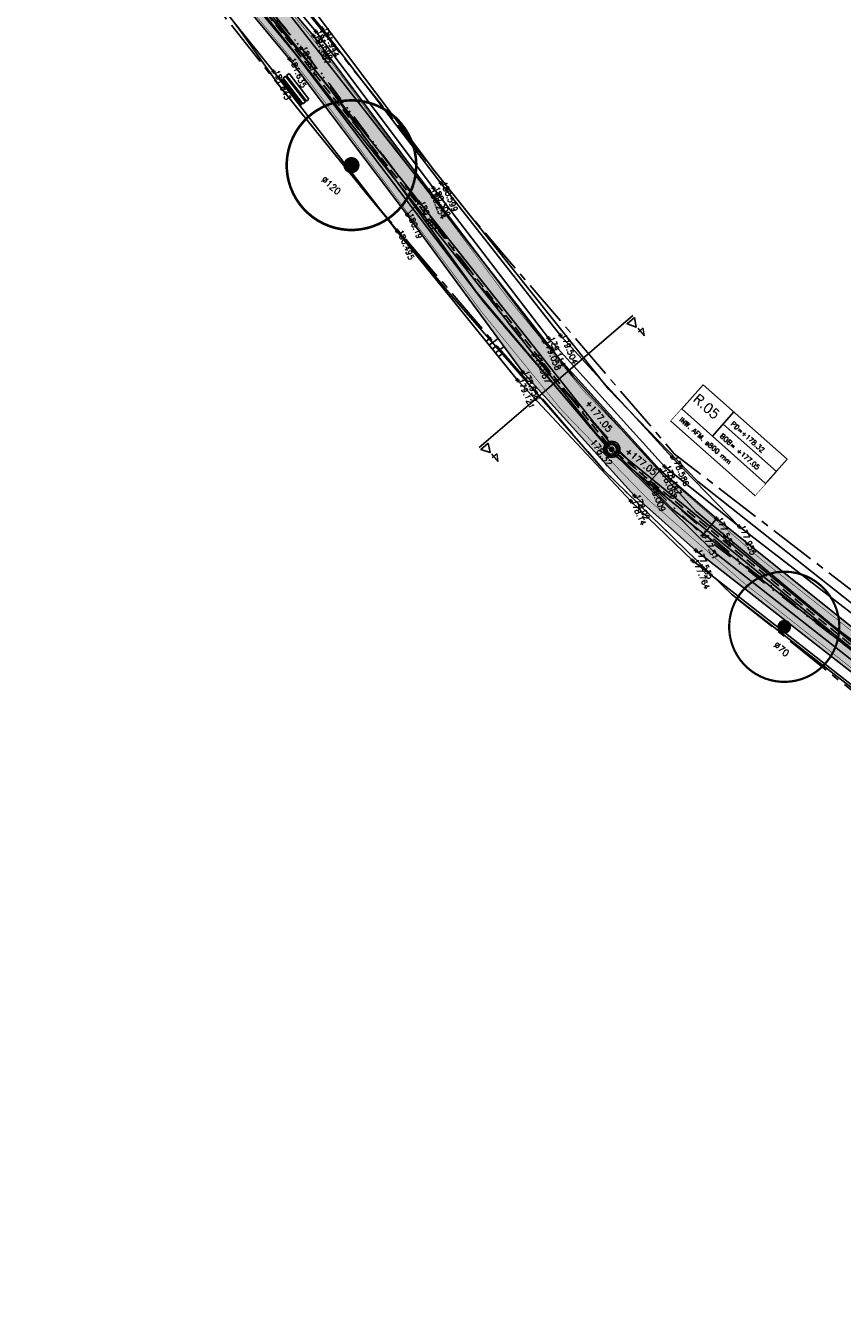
# Model space of a CAD drawing. Header units: metres. Extents: x 189938 to 192675, y 307646 to 311153.
# Tile 49 of 100: x 191346 to 191397, y 309332 to 309412. Entities that reach past the tile are written whole.
import ezdxf

# ---------------------------------------------------------------- set-up
doc = ezdxf.new("R2010")
doc.units = ezdxf.units.M
doc.set_wipeout_variables(frame=1)
for name, pattern in [('1-200 CENTER', [4.28625, 2.8575, -0.47625, 0.47625, -0.47625]), ('1-200 DASHDOT', [2.54, 1.27, -0.635, 0, -0.635]), ('1-200 HIDDEN', [0.9525, 0.635, -0.3175])]:
    doc.linetypes.add(name, pattern=pattern)
for name, color, linetype in [('PH-BEST-BOOM-HANDHAVEN', 98, 'Continuous'), ('PH-BEST-BOOM-HANDHAVEN-DIAMETER', 7, 'Continuous'), ('PH-BEST-KADASTRALE-GRENS', 240, '1-200 CENTER'), ('PH-BEST-KANTVERHARDING', 252, 'Continuous'), ('PH-BEST-KL-LAAGSPANNING-ENEXIS', 12, '1-200 LAAGSPANNING'), ('PH-BEST-TALUD', 8, 'Continuous'), ('PH-HULPLIJNEN-LPROF', 3, '1-200 DASHDOT'), ('PH-INM-HAAG', 94, '1-200 BLOKHAAG'), ('PH-INM-HOOGTE', 30, 'Continuous'), ('PH-INM-HOOGTE-AANDUIDING', 30, 'Continuous'), ('PH-INM-ONVERHARD', 8, 'Continuous'), ('PH-INM-RASTERHEKWERK HANDHaven', 6, '1-200 HEKWERK'), ('PH-INM-VLAKVERDICHTINGSLIJN', 8, 'Continuous'), ('PH-INM-WEGAS', 6, '1-200 DASHDOT'), ('PH-INM-ZITBANK', 6, 'Continuous'), ('PH-NIEUW-AAND-DPROF', 3, 'Continuous'), ('PH-NIEUW-HALFVERHARDING', 9, 'Continuous'), ('PH-NIEUW-HOOGTES', 150, 'Continuous'), ('PH-NIEUW-WEGAS', 2, '1-200 DASHDOT'), ('PH-OPBREEK-HALFVERHARDING', 252, 'Continuous'), ('PH-RIO-PUT-RWA', 150, 'Continuous'), ('PH-RIO-PUTRAND', 7, 'Continuous'), ('PH-RIO-STRENG-RWA', 150, 'Continuous'), ('PH-RIO-TEKST-PUTTENSTAAT', 7, 'Continuous'), ('PH-RIO-VLOEIVLAKHOOGTE', 7, 'Continuous')]:
    doc.layers.add(name, color=color, linetype=linetype)
doc.layers.add('PH-NIEUW - ASFALT XIJKANT', color=115, linetype='Continuous', lineweight=18)
doc.styles.add('ROMANS', font='romans.shx')
doc.linetypes.add('1-200 BLOKHAAG', pattern='A,0,-0.035,[1,Gras.shx,S=5,R=0,X=0,Y=0.0025],-0.475', length=0.51)
doc.linetypes.add('1-200 HEKWERK', pattern='A,1.5,-0.4,["X",ROMANS,S=0.24,R=0,X=-0.275,Y=-0.12],-0.05', length=1.95)
doc.linetypes.add('1-200 LAAGSPANNING', pattern='A,1.5,-0.6,["LS",ROMANS,S=0.24,R=0,X=-0.45,Y=-0.12],-0.05', length=2.15)

# ---------------------------------------------------------------- blocks, each defined once
blk = doc.blocks.new('Bank-SIE-WEG_ZITBANK_MET_LEUNING')
for p, q in [((-0.5, 0.1284870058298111), (-0.5, 0.1534869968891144)), ((-0.5, 0.1534869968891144), (0.5, 0.1534869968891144)), ((0.5, 0.1284870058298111), (-0.5, 0.1284870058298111)), ((-0.5, -0.01250000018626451), (-0.5, 0.08749999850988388)), ((-0.5, 0.08749999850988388), (0.5, 0.08749999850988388)), ((-0.3499999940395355, 0.1284870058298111), (-0.3499999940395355, 0.08749999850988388)), ((-0.324999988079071, 0.1284870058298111), (-0.324999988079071, 0.08749999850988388)), ((0.324999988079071, 0.1284870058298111), (0.324999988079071, 0.08749999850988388)), ((0.3499999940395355, 0.1284870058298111), (0.3499999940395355, 0.08749999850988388)), ((0.5, 0.1534869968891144), (0.5, 0.1284870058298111)), ((0.5, 0.08749999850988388), (0.5, -0.01250000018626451)), ((0.5, -0.01250000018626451), (-0.5, -0.01250000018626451)), ((-0.5, -0.05348699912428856), (-0.5, -0.1534869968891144)), ((0.5, -0.05348699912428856), (-0.5, -0.05348699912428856)), ((-0.5, -0.1534869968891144), (0.5, -0.1534869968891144)), ((-0.3499999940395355, -0.05348699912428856), (-0.3499999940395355, -0.01250000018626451)), ((-0.324999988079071, -0.05348699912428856), (-0.324999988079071, -0.01250000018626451)), ((0.324999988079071, -0.05348699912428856), (0.324999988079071, -0.01250000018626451)), ((0.3499999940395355, -0.05348699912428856), (0.3499999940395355, -0.01250000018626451)), ((0.5, -0.1534869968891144), (0.5, -0.05348699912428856))]:
    blk.add_line(p, q)
blk = doc.blocks.new('*U50')
at = {"const_width": 0.08000000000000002}
blk.add_lwpolyline([(1.292930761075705, 1.525886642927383, 24.2025641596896), (1.526230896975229, 1.292524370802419, 0.04131793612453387)], format="xyb", close=True, dxfattribs=at)
at = {"linetype": 'Continuous', "const_width": 0.25}
blk.add_lwpolyline([(-0.125, 0, 1), (0.125, 0, 1)], format="xyb", close=True, dxfattribs=at)
blk = doc.blocks.new('*U42')
for p, q in [((6.928477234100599, 1.000000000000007), (6.928477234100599, -0.9999999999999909)), ((2.357807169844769e-15, 0), (1.845037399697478e-15, -1.000000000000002))]:
    blk.add_line(p, q)
blk.add_lwpolyline([(0, 2), (6.928477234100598, 2), (6.928477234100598, -0.9999999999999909), (0, -0.9999999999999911)], close=True)
blk.add_wipeout([(0, 1.9999999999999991), (6.928477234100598, 1.9999999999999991), (6.928477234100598, -0.9999999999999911), (0, -0.9999999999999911)])
for p, q in [((2.528477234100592, 2), (2.528477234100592, 0)), ((2.528477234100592, 1), (6.928477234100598, 1.000000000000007)), ((2.528477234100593, 0), (6.928477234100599, 7.105427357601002e-15)), ((3.067280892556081e-16, -1.000000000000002), (6.928477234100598, -0.9999999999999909))]:
    blk.add_line(p, q)
blk.add_lwpolyline([(0, 2), (0, 0), (6.928477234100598, 7.105427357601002e-15), (6.928477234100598, 2)], close=True)
at = {"style": 'ROMANS'}
for tag, p, height in [('P.NR', (0.1390398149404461, 0.8280474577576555), 0.6), ('PD', (2.876738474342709, 1.265068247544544), 0.3), ('BOB', (2.876738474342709, 0.2650682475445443), 0.3), ('INW.AFM.', (0.3378013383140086, -0.6429989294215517), 0.3)]:
    blk.add_attdef(tag, p, '', height=height, dxfattribs=at)
blk = doc.blocks.new('*U31')
for p, q in [((-0.3250000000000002, 0.3249999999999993), (-0.3250000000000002, -0.3250000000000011)), ((-0.3250000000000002, 0.3249999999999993), (0.3250000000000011, 0.3249999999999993)), ((0.3250000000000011, 0.3249999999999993), (0.3249999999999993, -0.3250000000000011)), ((-0.3250000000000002, -0.3250000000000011), (0.3249999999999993, -0.3250000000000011))]:
    blk.add_line(p, q)
blk.add_circle((0, 0), 0.3)
blk = doc.blocks.new('Hoogtepunt')
h = blk.add_hatch(color=256)
edge = h.paths.add_edge_path()
edge.add_arc((-5.820766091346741e-11, 0), 0.1276989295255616, 0, 360)
blk.add_circle((-5.820766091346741e-11, 0), 0.1276989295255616)

msp = doc.modelspace()

# ---------------------------------------------------------------- hatches: boundary and pattern name
at = {"layer": 'PH-NIEUW-HALFVERHARDING', "transparency": 33554559}
h = msp.add_hatch(color=41, dxfattribs=at)
h.dxf.hatch_style = 1
edge = h.paths.add_edge_path()
edge.add_line((191454.915659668, 309328.9076102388), (191441.0845580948, 309336.9166888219))
edge.add_arc((191471.6022293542, 309389.6185079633), 60.89999999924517, 229.4782075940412, 239.92645722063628, ccw=False)
edge.add_line((191432.0332325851, 309343.3248313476), (191413.2300275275, 309359.3966583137))
edge.add_arc((191381.3279299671, 309322.0728566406), 49.1000000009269, 49.47820759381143, 51.64934658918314)
edge.add_line((191411.7931339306, 309360.5784581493), (191390.5188399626, 309377.4104430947))
edge.add_arc((191447.3402856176, 309448.4577893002), 90.97473324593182, 216.7871357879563, 231.3482725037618, ccw=False)
edge.add_line((191374.4817289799, 309393.9781342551), (191364.7158318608, 309407.0400584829))
edge.add_arc((191285.3468285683, 309347.6989149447), 99.10000000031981, 36.78404810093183, 39.96184372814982)
edge.add_line((191361.3042373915, 309411.3485971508), (191347.153010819, 309428.2361991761))
edge.add_arc((191577.7845377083, 309621.4974441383), 300.8999999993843, 216.7384749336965, 219.9618437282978, ccw=False)
edge.add_arc((191577.784537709, 309621.4974441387), 300.900000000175, 215.1874485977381, 216.7384749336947, ccw=False)
edge.add_line((191331.8676475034, 309448.1028274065), (191330.242498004, 309450.4076954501))
edge.add_arc((191412.7051574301, 309508.5516530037), 100.8999999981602, 212.6472616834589, 215.1874485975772, ccw=False)
edge.add_line((191327.7465811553, 309454.1195823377), (191316.4575049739, 309471.7397799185))
edge.add_arc((191233.0145425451, 309418.2787471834), 99.09999999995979, 32.64726168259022, 49.77668271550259)
edge.add_line((191297.0101980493, 309493.944895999), (191291.5124093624, 309498.5947241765))
edge.add_line((191291.5124093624, 309498.5947241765), (191291.2546988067, 309498.8126863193))
edge.add_line((191291.2546988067, 309498.8126863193), (191293.4392541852, 309499.3225305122))
edge.add_line((191293.4392541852, 309499.3225305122), (191298.1725812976, 309495.3192559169))
edge.add_arc((191233.0145425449, 309418.2787471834), 100.9000000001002, 32.64726168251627, 49.77668271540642, ccw=False)
edge.add_line((191317.9731188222, 309472.7108178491), (191329.2621950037, 309455.0906202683))
edge.add_arc((191412.7051574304, 309508.5516530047), 99.09999999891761, 212.6472616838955, 215.187448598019)
edge.add_line((191331.7135860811, 309451.4449513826), (191333.3387355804, 309449.1400833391))
edge.add_arc((191577.7845377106, 309621.4974441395), 299.1000000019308, 215.1874485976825, 216.7384749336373)
edge.add_arc((191577.7845377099, 309621.4974441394), 299.100000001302, 216.7384749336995, 219.9618437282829)
edge.add_line((191348.5326610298, 309429.3922983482), (191362.6838876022, 309412.504696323))
edge.add_arc((191285.3468285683, 309347.6989149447), 100.9000000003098, 36.78404810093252, 39.96184372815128, ccw=False)
edge.add_line((191366.1574484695, 309408.117899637), (191375.9232875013, 309395.0560530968))
edge.add_arc((191447.3402856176, 309448.4577893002), 89.17473324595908, 216.7871357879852, 231.3452490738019)
edge.add_line((191391.6394179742, 309378.819104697), (191412.909984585, 309361.9900687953))
edge.add_arc((191381.3279299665, 309322.0728566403), 50.90000000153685, 49.47820759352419, 51.6493465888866, ccw=False)
edge.add_line((191414.3995545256, 309360.7649443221), (191433.2027595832, 309344.693117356))
edge.add_arc((191471.6022293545, 309389.6185079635), 59.09999999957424, 229.4782075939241, 239.9264572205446)
edge.add_line((191441.9865582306, 309338.4743780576), (191455.779949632, 309330.4871360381))
edge.add_line((191455.779949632, 309330.4871360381), (191454.915659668, 309328.9076102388))
at = {"layer": 'PH-OPBREEK-HALFVERHARDING'}
h = msp.add_hatch(dxfattribs=at)
h.set_pattern_fill('AR-CONC', color=256, scale=0.0025, angle=-3.303487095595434e-10)
h.set_pattern_definition([(49.99999999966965, (190983.9148485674, 307878.360549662), (0.4554616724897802, -0.03984771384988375), [0.04762499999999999, -0.523875]), (354.9999999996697, (190983.9148485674, 307878.360549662), (-0.08810855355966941, 0.4776421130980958), [0.03809999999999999, -0.4191014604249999]), (100.4514446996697, (190983.9528035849, 307878.3572290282), (0.3673531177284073, 0.4377943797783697), [0.040475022, -0.4452256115]), (46.18419999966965, (190983.9148485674, 307878.4875496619), (0.6776976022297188, -0.1051058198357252), [0.07143749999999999, -0.7858124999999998]), (96.63555760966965, (190983.9713233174, 307878.478790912), (0.5935103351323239, 0.6185653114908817), [0.06071255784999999, -0.6678390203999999]), (351.1841511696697, (190983.9148485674, 307878.4875496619), (0.5935103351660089, 0.6185653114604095), [0.05714991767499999, -0.6286493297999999]), (20.99999999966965, (190983.9783485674, 307878.455799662), (0.3790359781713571, -0.2556629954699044), [0.04762499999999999, -0.523875]), (325.9999999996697, (190983.9783485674, 307878.455799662), (0.1545050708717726, 0.4604699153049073), [0.03809999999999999, -0.4190999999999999]), (71.45144499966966, (190984.0099348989, 307878.4344944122), (0.5335410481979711, 0.2048069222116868), [0.040475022, -0.4452248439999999]), (37.49999999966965, (190983.9148485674, 307878.360549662), (0.007721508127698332, 0.2113875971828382), [0, -0.4140199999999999, 0, -0.4254499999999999, 0, -0.4206874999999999]), (7.499999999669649, (190983.9148485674, 307878.360549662), (0.1670491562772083, 0.2504514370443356), [0, -0.24257, 0, -0.4044949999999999, 0, -0.1603375]), (327.4999999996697, (190983.7732435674, 307878.360549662), (0.3389764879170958, -0.01432185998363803), [0, -0.15875, 0, -0.4953, 0, -0.6572249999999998]), (317.4999999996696, (190983.7097435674, 307878.360549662), (0.3703229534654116, 0.0635662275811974), [0, -0.206375, 0, -0.3289299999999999, 0, -0.4667249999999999])])
h.paths.add_polyline_path([(191494.8366866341, 309304.8295381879), (191496.1647356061, 309306.5821595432), (191495.7460000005, 309306.8969999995), (191487.8650000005, 309312.5699999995), (191482.8040000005, 309315.9649999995), (191475.6730000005, 309320.2059999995), (191468.7760000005, 309323.9069999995), (191463.0940000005, 309326.7359999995), (191456.0070000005, 309330.6069999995), (191447.8110000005, 309335.3529999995), (191441.8300000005, 309338.7279999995), (191436.7130000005, 309342.0049999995), (191428.4020000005, 309348.7829999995), (191419.6080000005, 309356.4139999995), (191412.9390000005, 309362.2319999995), (191403.6510000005, 309369.4389999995), (191401.6100000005, 309371.1399999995), (191388.9230000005, 309381.3089999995), (191385.4370000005, 309384.2909999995), (191378.2610000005, 309392.2279999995), (191371.1670000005, 309401.5569999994), (191364.0340000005, 309411.0999999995), (191356.3340000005, 309420.2389999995), (191346.4810000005, 309432.0529999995), (191338.3620000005, 309441.9109999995), (191333.5160000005, 309448.9439999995), (191330.2750000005, 309453.5429999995), (191327.1730000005, 309457.9109999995), (191323.4650000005, 309463.9519999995), (191319.2570000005, 309470.7879999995), (191316.4610000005, 309474.9999999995), (191312.8550000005, 309480.1349999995), (191308.1330000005, 309485.8379999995), (191304.3350000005, 309489.6929999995), (191299.3210000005, 309494.4709999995), (191298.4650000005, 309495.2249999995), (191295.9650000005, 309497.5759999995), (191294.0570000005, 309499.4659999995), (191290.6210000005, 309498.6679999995), (191294.3610000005, 309495.9849999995), (191296.3410000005, 309494.3269999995), (191298.7160000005, 309492.4049999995), (191302.7550000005, 309488.7149999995), (191307.0510000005, 309483.9139999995), (191311.3610000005, 309478.8889999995), (191315.9290000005, 309472.5769999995), (191318.0310000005, 309469.3209999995), (191322.2160000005, 309462.9419999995), (191326.3100000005, 309456.3279999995), (191328.8350000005, 309452.3829999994), (191332.4580000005, 309447.0609999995), (191337.3080000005, 309440.6459999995), (191345.1160000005, 309430.4289999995), (191354.8730000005, 309418.9209999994), (191362.5500000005, 309409.6539999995), (191369.8250000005, 309400.0619999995), (191376.9620000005, 309390.3519999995), (191383.8490000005, 309382.7129999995), (191387.6490000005, 309379.3419999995), (191400.0800000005, 309369.6339999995), (191402.5230000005, 309367.6969999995), (191411.6660000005, 309360.6029999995), (191418.9000000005, 309354.3279999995), (191427.0000000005, 309347.3219999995), (191435.8820000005, 309340.1149999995), (191440.5430000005, 309337.0689999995), (191447.5060000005, 309332.9869999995), (191454.7720000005, 309328.7029999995), (191464.1380000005, 309323.9209999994), (191467.8040000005, 309321.9769999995), (191474.8520000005, 309317.9829999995), (191481.6340000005, 309314.0869999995), (191486.6520000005, 309310.8299999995), (191494.6500000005, 309304.9709999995)])

# ---------------------------------------------------------------- linework, layer by layer
at = {"layer": 'PH-BEST-KADASTRALE-GRENS', "flags": 128}
for points in [[(191293.241, 309495.657), (191299.128, 309491.479), (191304.63, 309486.41), (191314.556, 309474.018), (191329.719, 309449.951), (191336.386, 309440.267), (191361.98, 309407.948), (191367.559, 309401.07), (191381.959, 309384.29), (191389.846, 309376.647), (191434.9, 309340.561), (191435.422, 309340.011)], [(191358.521, 309418.983), (191373.515, 309400.246), (191386.308, 309385.308), (191412.694, 309364.998), (191422.887, 309355.742), (191438.78, 309343.573), (191448.963, 309336.77), (191461.818, 309330.332), (191470.841, 309325.813), (191484.375, 309319.035), (191504.516, 309303.931), (191506.014, 309302.472)]]:
    msp.add_lwpolyline(points, dxfattribs=at)
at = {"layer": 'PH-BEST-KANTVERHARDING', "color": 8}
msp.add_line((191367.559, 309401.07), (191361.981, 309407.95), dxfattribs=at)
for points in [[(191437.28, 309339.65), (191431.079, 309344.69), (191416.339, 309357.589), (191388.721, 309379.269), (191382.05, 309385.861), (191374.56, 309394.67), (191362.95, 309409.95), (191353.039, 309421.89), (191343.88, 309432.63), (191335.129, 309443.77), (191327.96, 309453.79), (191319.85, 309467.08), (191314.751, 309474.73), (191308.099, 309483.8), (191301.81, 309490.23), (191294.44, 309496.75), (191291.26, 309498.831)], [(191292.264, 309496.667), (191296.88, 309493.55), (191304.63, 309486.41), (191314.56, 309474.02), (191321.2, 309463.199), (191329.719, 309449.951), (191332.829, 309445.1), (191336.39, 309440.271), (191345.11, 309429.391), (191352.75, 309420.4), (191359.5, 309411.42), (191361.981, 309407.95)], [(191359.751, 309416.02), (191367.69, 309405.86), (191380.05, 309390.101), (191387.651, 309381.75), (191396.149, 309374.67), (191408.7, 309365.17), (191419.36, 309356.421), (191433.791, 309344.26), (191440.37, 309339.36), (191447.149, 309335.44), (191455.66, 309330.77), (191467.13, 309324.96), (191478.08, 309319.32), (191490.22, 309311.04), (191493.95, 309308.709), (191503.15, 309302.209), (191510.37, 309295.311), (191519.531, 309286.54), (191527.47, 309278.51), (191535.071, 309270.18), (191539.401, 309264.271), (191543.381, 309257.43), (191547.48, 309248.42), (191549.271, 309244.03)], [(191364.271, 309412.39), (191371.501, 309402.77), (191382.26, 309389.271), (191387.769, 309383.601)], [(191367.559, 309401.07), (191372.6, 309395.019), (191381.959, 309384.29), (191389.85, 309376.65), (191401.87, 309367.28), (191417.35, 309354.821), (191431.6, 309343.129), (191434.9, 309340.561)], [(191387.769, 309383.601), (191398.237, 309375.313), (191412.373, 309364.614), (191422.569, 309355.356), (191438.493, 309343.163), (191448.713, 309336.336), (191461.064, 309329.878), (191484.106, 309318.61)]]:
    msp.add_lwpolyline(points, dxfattribs=at)
at = {"layer": 'PH-BEST-KL-LAAGSPANNING-ENEXIS'}
msp.add_lwpolyline([(191309.726, 309481.927), (191314.76, 309475.332), (191320.167, 309467.259), (191328.861, 309453.301), (191339.268, 309438.888), (191349.021, 309427.015), (191360.293, 309413.57), (191364.851, 309408.09), (191374.098, 309395.28), (191381.165, 309386.899), (191386.229, 309381.862), (191390.868, 309378.213), (191403.608, 309368.164), (191423.471, 309351.28), (191432.905, 309343.205), (191439.683, 309338.446), (191446.163, 309334.563), (191455.351, 309329.31), (191464.987, 309324.182), (191475.416, 309318.442), (191485.338, 309312.328), (191494.285, 309305.695), (191507.933, 309295.378)], dxfattribs=at)
msp.add_lwpolyline([(191309.726, 309481.927), (191314.76, 309475.332), (191320.167, 309467.259), (191328.861, 309453.301), (191339.268, 309438.888), (191349.021, 309427.015), (191360.293, 309413.57), (191364.851, 309408.09), (191374.098, 309395.28), (191381.165, 309386.899), (191386.229, 309381.862), (191390.868, 309378.213), (191403.608, 309368.164), (191423.471, 309351.28), (191432.905, 309343.205), (191439.683, 309338.446), (191446.163, 309334.563), (191455.351, 309329.31), (191464.987, 309324.182), (191475.416, 309318.442), (191485.338, 309312.328), (191494.285, 309305.695), (191507.933, 309295.378)], dxfattribs=at)
at = {"layer": 'PH-BEST-TALUD'}
for points in [[(191374.6992570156, 309392.2486992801), (191375.0145521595, 309392.4760664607)], [(191374.8882360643, 309392.0151093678), (191375.4446620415, 309392.4163619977)], [(191375.0772151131, 309391.7815194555), (191375.3654954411, 309391.9894055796)], [(191375.2661941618, 309391.5479295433), (191375.8000235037, 309391.9328871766)], [(191375.4551732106, 309391.3143396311), (191375.7164387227, 309391.5027446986)]]:
    msp.add_lwpolyline(points, dxfattribs=at)
at = {"layer": 'PH-HULPLIJNEN-LPROF'}
for points in [[(191363.262, 309410.363), (191363.2708514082, 309410.3714501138)], [(191370.552, 309400.822), (191369.825, 309400.062)], [(191377.624, 309391.422), (191377.6239319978, 309391.4219443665)], [(191384.719, 309383.501), (191385.437, 309384.291)], [(191388.059, 309380.27), (191388.923, 309381.309)]]:
    msp.add_lwpolyline(points, dxfattribs=at)
at = {"layer": 'PH-INM-HAAG', "flags": 128}
msp.add_lwpolyline([(191413.267, 309362.55), (191403.89, 309369.936), (191397.708, 309375.132), (191390.314, 309380.822)], dxfattribs=at)
at = {"layer": 'PH-INM-HOOGTE', "flags": 128}
for points in [[(191364.2932801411, 309411.376), (191364.0487198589, 309411.376)], [(191364.171, 309411.4982801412), (191364.171, 309411.2537198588)], [(191364.7032801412, 309411.554), (191364.4587198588, 309411.554)], [(191364.581, 309411.6762801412), (191364.581, 309411.4317198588)], [(191361.6902801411, 309408.905), (191361.4457198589, 309408.905)], [(191361.568, 309409.0272801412), (191361.568, 309408.7827198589)], [(191371.5632801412, 309401.697), (191371.3187198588, 309401.697)], [(191371.441, 309401.8192801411), (191371.441, 309401.5747198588)], [(191372.0212801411, 309402.009), (191371.7767198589, 309402.009)], [(191371.899, 309402.1312801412), (191371.899, 309401.8867198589)], [(191369.3312801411, 309399.035), (191369.0867198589, 309399.035)], [(191369.209, 309399.1572801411), (191369.209, 309398.9127198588)], [(191379.289, 309392.7272801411), (191379.289, 309392.4827198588)], [(191378.6752801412, 309392.445), (191378.4307198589, 309392.445)], [(191378.553, 309392.5672801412), (191378.553, 309392.3227198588)], [(191379.4112801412, 309392.605), (191379.1667198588, 309392.605)], [(191376.7572801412, 309389.856), (191376.5127198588, 309389.856)], [(191376.635, 309389.9782801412), (191376.635, 309389.7337198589)], [(191386.2952801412, 309385.082), (191386.0507198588, 309385.082)], [(191386.173, 309385.2042801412), (191386.173, 309384.9597198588)], [(191385.8332801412, 309384.528), (191385.5887198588, 309384.528)], [(191385.711, 309384.6502801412), (191385.711, 309384.4057198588)], [(191383.7432801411, 309382.378), (191383.4987198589, 309382.378)], [(191383.621, 309382.5002801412), (191383.621, 309382.2557198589)], [(191390.4362801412, 309380.822), (191390.1917198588, 309380.822)], [(191390.314, 309380.9442801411), (191390.314, 309380.6997198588)]]:
    msp.add_lwpolyline(points, dxfattribs=at)
at = {"layer": 'PH-INM-HOOGTE'}
for p in [(191364.171, 309411.376), (191364.581, 309411.554), (191361.568, 309408.905), (191371.441, 309401.697), (191371.899, 309402.009), (191369.209, 309399.035), (191378.553, 309392.445), (191379.289, 309392.605), (191376.635, 309389.856), (191386.173, 309385.082), (191385.711, 309384.528), (191383.621, 309382.378), (191390.314, 309380.822)]:
    msp.add_point(p, dxfattribs=at)
at = {"layer": 'PH-INM-HOOGTE-AANDUIDING', "flags": 128}
for points in [[(191364.1562801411, 309411.1), (191363.9117198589, 309411.1)], [(191364.034, 309411.2222801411), (191364.034, 309410.9777198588)], [(191363.3842801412, 309410.363), (191363.1397198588, 309410.363)], [(191363.262, 309410.4852801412), (191363.262, 309410.2407198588)], [(191362.6722801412, 309409.654), (191362.4277198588, 309409.654)], [(191362.55, 309409.7762801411), (191362.55, 309409.5317198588)], [(191371.2892801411, 309401.557), (191371.0447198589, 309401.557)], [(191371.167, 309401.6792801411), (191371.167, 309401.4347198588)], [(191370.6742801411, 309400.822), (191370.4297198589, 309400.822)], [(191370.552, 309400.9442801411), (191370.552, 309400.6997198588)], [(191369.9472801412, 309400.062), (191369.7027198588, 309400.062)], [(191369.825, 309400.1842801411), (191369.825, 309399.9397198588)], [(191378.3832801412, 309392.228), (191378.1387198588, 309392.228)], [(191378.261, 309392.3502801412), (191378.261, 309392.1057198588)], [(191377.7462801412, 309391.422), (191377.5017198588, 309391.422)], [(191377.624, 309391.5442801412), (191377.624, 309391.2997198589)], [(191377.0842801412, 309390.352), (191376.8397198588, 309390.352)], [(191376.962, 309390.4742801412), (191376.962, 309390.2297198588)], [(191385.5592801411, 309384.291), (191385.3147198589, 309384.291)], [(191385.437, 309384.4132801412), (191385.437, 309384.1687198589)], [(191384.8412801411, 309383.501), (191384.5967198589, 309383.501)], [(191384.719, 309383.6232801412), (191384.719, 309383.3787198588)], [(191383.9712801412, 309382.713), (191383.7267198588, 309382.713)], [(191383.849, 309382.8352801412), (191383.849, 309382.5907198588)], [(191389.0452801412, 309381.309), (191388.8007198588, 309381.309)], [(191388.923, 309381.4312801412), (191388.923, 309381.1867198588)], [(191388.1812801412, 309380.27), (191387.9367198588, 309380.27)], [(191388.059, 309380.3922801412), (191388.059, 309380.1477198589)], [(191387.7712801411, 309379.342), (191387.5267198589, 309379.342)], [(191387.649, 309379.4642801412), (191387.649, 309379.2197198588)], [(191387.5652801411, 309378.714), (191387.3207198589, 309378.714)], [(191387.443, 309378.8362801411), (191387.443, 309378.5917198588)]]:
    msp.add_lwpolyline(points, dxfattribs=at)
at = {"layer": 'PH-INM-HOOGTE-AANDUIDING'}
for p in [(191364.034, 309411.1), (191363.262, 309410.363), (191362.55, 309409.654), (191371.167, 309401.557), (191370.552, 309400.822), (191369.825, 309400.062), (191378.261, 309392.228), (191377.624, 309391.422), (191376.962, 309390.352), (191385.437, 309384.291), (191384.719, 309383.501), (191383.849, 309382.713), (191388.923, 309381.309), (191388.059, 309380.27), (191387.649, 309379.342), (191387.443, 309378.714)]:
    msp.add_point(p, dxfattribs=at)
at = {"layer": 'PH-INM-ONVERHARD'}
for points in [[(191447.811, 309335.353), (191441.83, 309338.728), (191436.713, 309342.005), (191428.402, 309348.783), (191419.608, 309356.414), (191412.939, 309362.232), (191403.651, 309369.439), (191401.61, 309371.14), (191388.923, 309381.309), (191385.437, 309384.291), (191378.261, 309392.228), (191371.167, 309401.557), (191364.034, 309411.1), (191356.334, 309420.239)], [(191447.506, 309332.987), (191440.543, 309337.069), (191435.882, 309340.115), (191427, 309347.322), (191418.9, 309354.328), (191411.666, 309360.603), (191402.523, 309367.697), (191400.08, 309369.634), (191387.649, 309379.342), (191383.849, 309382.713), (191376.962, 309390.352), (191369.825, 309400.062), (191362.55, 309409.654), (191354.873, 309418.921)]]:
    msp.add_lwpolyline(points, dxfattribs=at)
at = {"layer": 'PH-INM-RASTERHEKWERK HANDHaven'}
for points in [[(191390.314, 309380.822), (191386.173, 309385.082), (191379.289, 309392.605), (191371.899, 309402.009), (191364.581, 309411.554), (191357.155, 309420.613), (191347.318, 309432.524), (191339.163, 309442.476), (191334.148, 309449.432), (191331.437, 309453.621), (191326.902, 309460.82), (191322.66, 309467.582), (191317.472, 309475.203), (191313.418, 309480.528), (191308.552, 309486.304), (191304.285, 309490.774), (191298.113, 309496.586)], [(191435.081, 309339.255), (191426.751, 309346.815), (191418.762, 309353.734), (191411.228, 309360.122), (191401.943, 309367.397), (191387.443, 309378.714), (191383.621, 309382.378), (191376.635, 309389.856), (191369.209, 309399.035), (191361.568, 309408.905), (191354.009, 309418.342)]]:
    msp.add_lwpolyline(points, dxfattribs=at)
at = {"layer": 'PH-INM-VLAKVERDICHTINGSLIJN'}
msp.add_lwpolyline([(191390.3139999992, 309380.8220000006), (191385.711, 309384.528), (191378.553, 309392.445), (191371.441, 309401.697), (191364.171, 309411.376), (191356.62, 309420.46), (191346.739, 309432.298), (191338.766, 309442.126), (191333.88, 309448.866), (191330.583, 309453.722), (191327.585, 309458.327), (191323.92, 309464.287), (191319.554, 309471.105), (191316.675, 309475.262), (191313.065, 309480.273), (191308.309, 309485.947), (191304.68, 309489.763), (191299.113, 309495.252), (191297.477, 309496.621), (191296.409, 309497.644)], dxfattribs=at)
at = {"layer": 'PH-INM-WEGAS', "flags": 128}
msp.add_lwpolyline([(191672.405, 309122.401), (191669.712, 309124.354), (191662.499, 309130.132), (191658.614, 309133.386), (191655.095, 309136.504), (191649.925, 309140.711), (191646.975, 309142.83), (191642.194, 309146.486), (191637.499, 309149.795), (191628.326, 309155.947), (191622.986, 309159.092), (191617.404, 309162.704), (191610.059, 309167.485), (191605.157, 309171.407), (191597.304, 309178.082), (191590.394, 309184.407), (191583.901, 309190.831), (191576.941, 309198.561), (191570.997, 309205.22), (191562.278, 309216.021), (191555.036, 309225.137), (191551.865, 309231.932), (191547.115, 309243.541), (191543.436, 309252.705), (191540.702, 309258.312), (191538.49, 309262.064), (191536.097, 309265.387), (191533.748, 309268.233), (191531.085, 309271.595), (191526.298, 309277.303), (191523.672, 309280.255), (191517.146, 309287.312), (191513.074, 309291.263), (191507.494, 309296.297), (191501.394, 309301.484), (191495.191, 309305.923), (191487.52, 309311.551), (191482.214, 309315.117), (191475.383, 309319.106), (191468.282, 309322.983), (191463.276, 309325.477), (191455.397, 309329.792), (191447.429, 309334.37), (191441.192, 309337.944), (191436.304, 309341.066), (191427.665, 309347.971), (191419.199, 309355.291), (191412.347, 309361.383), (191403.17, 309368.573), (191400.862, 309370.411), (191388.059, 309380.27), (191384.719, 309383.501), (191377.624, 309391.422), (191370.552, 309400.822), (191363.262, 309410.363), (191355.543, 309419.56), (191345.734, 309431.14), (191337.865, 309441.243), (191332.985, 309448.036), (191329.614, 309452.929), (191326.786, 309457.116), (191322.837, 309463.408), (191318.762, 309469.999), (191316.154, 309473.885), (191312.162, 309479.652), (191307.761, 309484.8), (191303.577, 309489.284), (191299.05, 309493.465), (191297.56, 309494.769), (191295, 309496.951), (191292.788, 309498.744)], dxfattribs=at)
at = {"layer": 'PH-NIEUW - ASFALT XIJKANT', "const_width": 0.03}
msp.add_lwpolyline([(191362.6838876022, 309412.504696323, -0.01386663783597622), (191366.1574484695, 309408.117899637), (191375.9232875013, 309395.0560530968, 0.06360732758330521), (191391.6394179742, 309378.819104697), (191412.909984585, 309361.9900687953, -0.00947366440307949), (191414.3995545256, 309360.7649443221), (191433.2027595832, 309344.693117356, 0.04562069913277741), (191441.9865582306, 309338.4743780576), (191455.779949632, 309330.4871360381), (191454.915659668, 309328.9076102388), (191441.0845580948, 309336.9166888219, -0.04562069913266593), (191432.0332325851, 309343.3248313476), (191413.2300275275, 309359.3966583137, 0.009473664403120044), (191411.7931339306, 309360.5784581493), (191390.5188399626, 309377.4104430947, -0.06362057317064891), (191374.4817289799, 309393.9781342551), (191364.7158318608, 309407.0400584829, 0.01386663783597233), (191361.3042373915, 309411.3485971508), (191347.153010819, 309428.2361991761, -0.01406552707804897)], format="xyb", dxfattribs=at)
at = {"layer": 'PH-NIEUW-AAND-DPROF', "color": 1}
for points in [[(191383.7556687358, 309393.8356106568), (191379.0147785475, 309389.7629628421)], [(191379.0147785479, 309389.7629628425), (191374.2738883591, 309385.6903150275)]]:
    msp.add_lwpolyline(points, dxfattribs=at)
at = {"layer": 'PH-NIEUW-AAND-DPROF', "color": 7}
for points in [[(191383.8534122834, 309393.7218292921), (191383.9644431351, 309393.1321919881), (191383.3982868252, 309393.330855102)], [(191374.8267573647, 309385.9675078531), (191374.9377882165, 309385.377870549), (191374.3716319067, 309385.576533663)]]:
    msp.add_lwpolyline(points, close=True, dxfattribs=at)
at = {"layer": 'PH-NIEUW-WEGAS', "flags": 128}
msp.add_lwpolyline([(191542.0106687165, 309255.7766544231, 0.05902733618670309), (191534.3073819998, 309267.6071058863), (191527.3933013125, 309275.8979965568, 0.01558322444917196), (191522.4272474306, 309281.4891291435), (191518.2844717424, 309285.870435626, 0.04442690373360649), (191498.3640738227, 309303.5039159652), (191490.31040482, 309309.4475681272, 0.04096365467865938), (191469.4421561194, 309322.3542139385), (191462.6348376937, 309325.8293928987, -0.006346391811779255), (191455.3478046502, 309329.6973731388), (191441.5355581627, 309337.6955334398, -0.009800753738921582), (191439.5237074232, 309338.9137899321, -0.03580393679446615), (191432.6179960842, 309344.0089743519), (191413.8147910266, 309360.0808013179, 0.009473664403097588), (191412.3515592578, 309361.2842634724), (191391.079124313, 309378.1147775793, -0.06361400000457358), (191375.2025082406, 309394.517093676), (191365.4366401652, 309407.57897906, 0.01386663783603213), (191361.9940624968, 309411.926646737), (191347.8428359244, 309428.8142487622, -0.01406552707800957), (191337.3722928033, 309442.0484193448, -0.006767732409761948), (191332.6031915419, 309448.6214553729), (191330.9780420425, 309450.9263234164, -0.01108411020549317), (191328.5043880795, 309454.6051013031), (191317.215311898, 309472.2252988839, 0.07488068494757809), (191297.5913896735, 309494.632075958), (191292.0936009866, 309499.2819041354), (191287.5124012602, 309503.156514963)], format="xyb", dxfattribs=at)
at = {"layer": 'PH-RIO-PUT-RWA', "linetype": 'Continuous'}
for radius in [0.5, 0.4]:
    msp.add_circle((191382.4491768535, 309385.5801889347), radius, dxfattribs=at)
at = {"layer": 'PH-RIO-STRENG-RWA', "linetype": 'Continuous'}
for points in [[(191382.0974590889, 309385.7707003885), (191333.8826898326, 309446.6695424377)], [(191382.3444272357, 309385.9662297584), (191334.1296579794, 309446.8650718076)], [(191439.1681274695, 309339.069915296), (191382.6343888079, 309385.2256518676)], [(191439.3673409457, 309339.3139214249), (191382.8336022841, 309385.4696579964)]]:
    msp.add_lwpolyline(points, dxfattribs=at)
at = {"layer": 'PH-RIO-STRENG-RWA', "linetype": '1-200 HIDDEN'}
for points in [[(191382.2008855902, 309385.8937992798), (191334.0262314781, 309446.7419729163)], [(191439.2427038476, 309339.2123538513), (191382.759025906, 309385.3272194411)]]:
    msp.add_lwpolyline(points, dxfattribs=at)

# ---------------------------------------------------------------- block references
at = {"layer": 'PH-BEST-BOOM-HANDHAVEN'}
for p, xscale, yscale, zscale in [((191366.3797766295, 309403.1184039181), 2, 2, 2), ((191393.0987748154, 309374.633701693), 1.7, 1.7, 1.7)]:
    msp.add_blockref('*U50', p, dxfattribs=dict(at, xscale=xscale, yscale=yscale, zscale=zscale))
at = {"layer": 'PH-INM-ZITBANK', "xscale": 2, "yscale": 2, "rotation": 127.6440342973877}
msp.add_blockref('Bank-SIE-WEG_ZITBANK_MET_LEUNING', (191362.903, 309407.8009999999), dxfattribs=at)
at = {"layer": 'PH-NIEUW-HOOGTES', "rotation": 117.6427999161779}
msp.add_blockref('Hoogtepunt', (191382.4491768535, 309385.5801889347), dxfattribs=at)
at = {"layer": 'PH-RIO-PUTRAND', "rotation": 311.2512806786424}
msp.add_blockref('*U31', (191382.4491768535, 309385.5801889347), dxfattribs=at)

# ---------------------------------------------------------------- texts
at = {"layer": 'PH-BEST-BOOM-HANDHAVEN-DIAMETER', "char_height": 0.4, "attachment_point": 5, "style": 'ROMANS'}
for s, insert, rotation in [('Ø120', (191365.1278577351, 309401.8663924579), 318.41587338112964), ('Ø70', (191392.9286115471, 309373.2591569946), 318.41587338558)]:
    msp.add_mtext(s, dxfattribs=dict(at, insert=insert, rotation=rotation))
at = {"layer": 'PH-INM-HOOGTE', "style": 'ROMANS'}
for s, p in [('181.667', (191364.0339999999, 309411.1)), ('181.699', (191364.1709999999, 309411.376)), ('181.944', (191364.581, 309411.554)), ('181.619', (191363.262, 309410.363)), ('181.635', (191362.5499999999, 309409.654)), ('181.843', (191361.5679999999, 309408.9050000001)), ('180.254', (191371.1669999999, 309401.557)), ('180.309', (191371.4409999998, 309401.697)), ('180.599', (191371.8989999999, 309402.009)), ('180.207', (191370.552, 309400.822)), ('180.19', (191369.8249999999, 309400.062)), ('180.495', (191369.2089999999, 309399.0350000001)), ('179.058', (191378.2609999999, 309392.228)), ('179.114', (191378.5529999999, 309392.445)), ('179.504', (191379.2889999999, 309392.605)), ('178.987', (191377.624, 309391.4220000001)), ('178.956', (191376.9619999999, 309390.3520000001)), ('179.121', (191376.6349999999, 309389.856)), ('178.009', (191384.7189999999, 309383.5010000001)), ('178.14', (191383.621, 309382.3780000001)), ('178.02', (191383.8489999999, 309382.7130000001)), ('177.534', (191388.923, 309381.3090000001)), ('177.955', (191390.314, 309380.822)), ('177.51', (191388.059, 309380.27)), ('177.535', (191387.6489999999, 309379.342)), ('177.764', (191387.4429999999, 309378.7140000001))]:
    msp.add_text(s, height=0.35, rotation=292.227, dxfattribs=at).set_placement(p)
at = {"layer": 'PH-NIEUW-AAND-DPROF', "color": 3, "style": 'ROMANS'}
for p in [(191384.3236990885, 309393.2700619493), (191375.2970441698, 309385.5157405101)]:
    msp.add_text('4', height=0.5999999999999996, rotation=220.664, dxfattribs=at).set_placement(p)
at = {"layer": 'PH-NIEUW-HOOGTES', "style": 'ROMANS'}
msp.add_text('178.32', height=0.4, rotation=305.7695471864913, dxfattribs=at).set_placement((191381.0904605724, 309386.0237778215))
at = {"layer": 'PH-RIO-VLOEIVLAKHOOGTE', "style": 'ROMANS'}
for rotation, p in [(308.3693279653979, (191380.7673672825, 309388.4288748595)), (320.7708315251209, (191383.2261662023, 309385.4093984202))]:
    msp.add_text('+177.05', height=0.4000000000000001, rotation=rotation, dxfattribs=at).set_placement(p)

# ---------------------------------------------------------------- next in the draw order: block references
at = {"layer": 'PH-RIO-TEKST-PUTTENSTAAT', "rotation": 318.416}
msp.add_blockref('*U42', (191386.7686451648, 309388.0732454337), dxfattribs=at).add_auto_attribs({'P.NR': 'R.05', 'PD': 'PD=+178.32', 'BOB': 'BOB= +177.05', 'INW.AFM.': 'INW. AFM. ø800 mm'})

# ---------------------------------------------------------------- next in the draw order: texts
at = {"layer": 'PH-INM-HOOGTE', "style": 'ROMANS'}
for s, p in [('178.586', (191386.173, 309385.082)), ('178.068', (191385.4369999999, 309384.2910000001)), ('178.147', (191385.7109999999, 309384.5280000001))]:
    msp.add_text(s, height=0.35, rotation=292.227, dxfattribs=at).set_placement(p)

doc.saveas('drawing.dxf')
